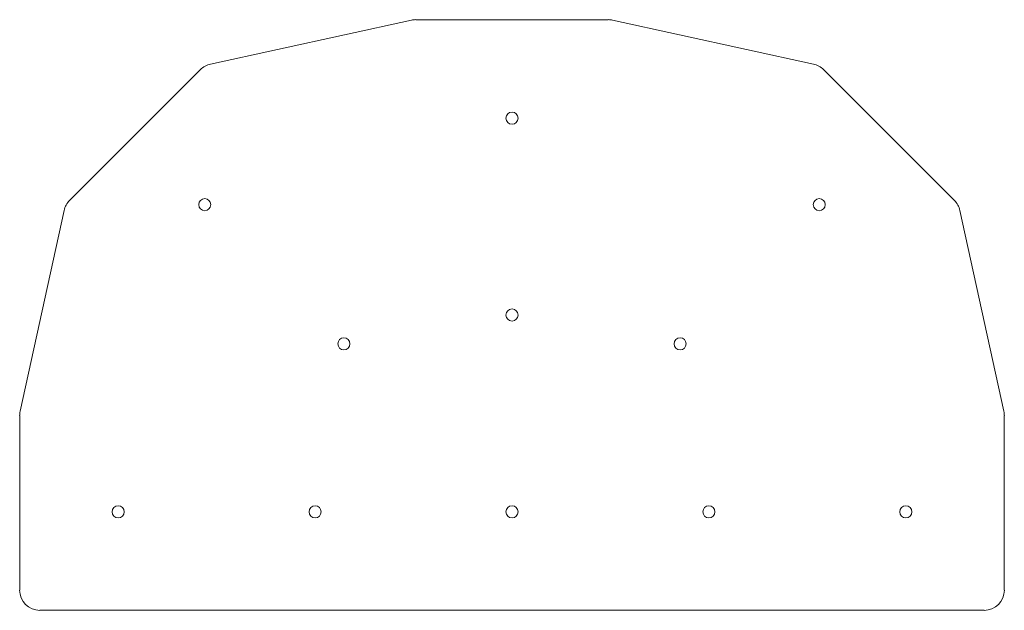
# Model space of a CAD drawing. Header units: inches. Extents: x -5.3 to 5.3, y -1.1 to 5.3.
import ezdxf

# ---------------------------------------------------------------- set-up
doc = ezdxf.new("R2010")
doc.units = ezdxf.units.IN
doc.header["$MEASUREMENT"] = 0

msp = doc.modelspace()

# ---------------------------------------------------------------- linework, layer by layer
at = {"color": 7, "linetype": 'Continuous', "lineweight": 15}
for p, q in [((-3.254, 4.833), (-1.086, 5.307)), ((-1.039, 5.312), (1.039, 5.312)), ((1.086, 5.307), (3.254, 4.833)), ((-4.774, 3.362), (-3.362, 4.774)), ((3.362, 4.774), (4.774, 3.362)), ((-5.307, 1.086), (-4.833, 3.254)), ((4.833, 3.254), (5.307, 1.086)), ((-5.312, -0.844), (-5.312, 1.039)), ((5.312, 1.039), (5.312, -0.844)), ((5.094, -1.062), (-5.094, -1.062))]:
    msp.add_line(p, q, dxfattribs=at)
for centre in [(0, 4.25), (-3.316, 3.316), (3.316, 3.316), (0, 2.125), (-1.814, 1.814), (1.814, 1.814), (-4.25, 0), (-2.125, 0), (0, 0), (2.125, 0), (4.25, 0)]:
    msp.add_circle(centre, 0.065, dxfattribs=at)
for centre, start, end in [((-1.039, 5.094), 90, 102.3501), ((1.039, 5.094), 77.6499, 90), ((-3.207, 4.619), 102.3501, 135), ((3.207, 4.619), 45, 77.6499), ((-4.619, 3.207), 135, 167.6499), ((4.619, 3.207), 12.3501, 45), ((-5.094, 1.039), 167.6499, 180), ((5.094, 1.039), 0, 12.3501), ((-5.094, -0.844), 180, 270), ((5.094, -0.844), 270, 0)]:
    msp.add_arc(centre, 0.219, start, end, dxfattribs=at)

doc.saveas('drawing.dxf')
